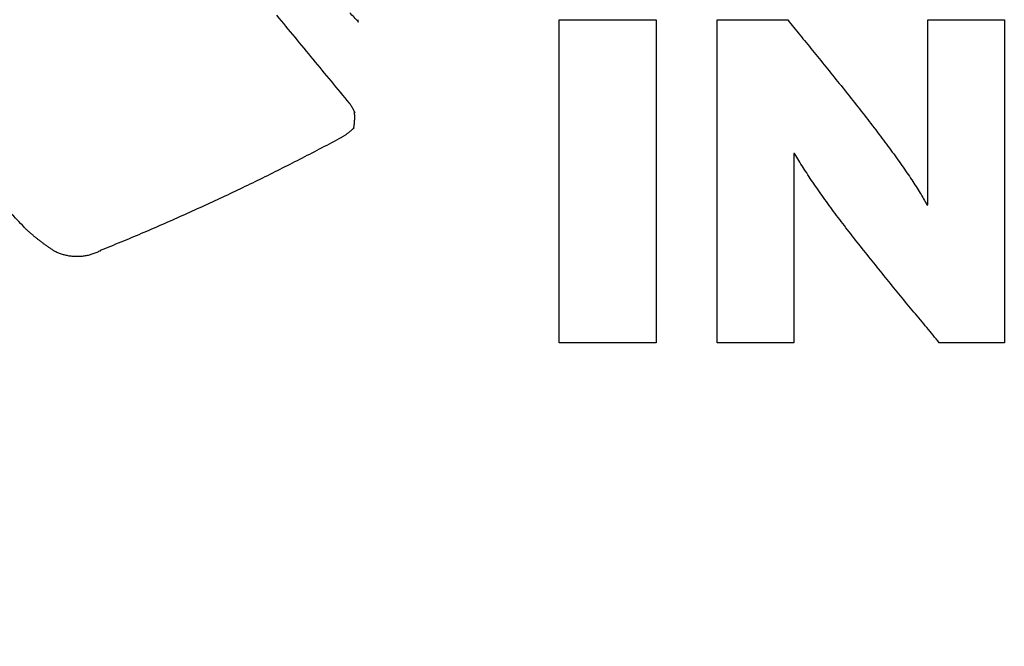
# Model space of a CAD drawing. Header units: inches. Extents: x 0.2 to 16.8, y 0.1 to 10.8.
# Tile 26 of 46: x 3.7943 to 3.9501, y 7.2957 to 7.3948. Entities that reach past the tile are written whole.
import ezdxf

# ---------------------------------------------------------------- set-up
doc = ezdxf.new("R2010")
doc.units = ezdxf.units.IN
doc.header["$LTSCALE"] = 0.935
doc.header["$MEASUREMENT"] = 0
doc.layers.get('0').update_dxf_attribs({"linetype": 'CONTINUOUS'})
doc.layers.add('DATUMCURVES', color=7, linetype='CONTINUOUS')
doc.layers.add('DIMENSIONS', color=7, linetype='CONTINUOUS')
doc.styles.get("Standard").update_dxf_attribs({"font": 'txt', "width": 0.8})
doc.dimstyles.new('DIMSTYLE_2', dxfattribs={"dimtxt": 0.125, "dimasz": 0.18, "dimexe": 0.18, "dimexo": 0.0625, "dimgap": 0.09, "dimtad": 0, "dimtih": 1, "dimtoh": 1, "dimdec": 3, "dimzin": 4, "dimdsep": 46, "dimtxsty": 'STANDARD', "dimblk": '_FILLED', "dimblk1": '_FILLED', "dimblk2": '_FILLED', "dimcen": 0.09, "dimadec": 0, "dimazin": 0, "dimtp": 0.001, "dimtm": 0.001, "dimtfac": 1, "dimtdec": 3, "dimtofl": 0, "dimtmove": 0, "dimatfit": 3, "dimldrblk": '_FILLED', "dimfxl": 1, "dimtolj": 1, "dimtzin": 4, "dimarcsym": 0})

# ---------------------------------------------------------------- blocks, each defined once
blk = doc.blocks.new('*D3')
at = {"layer": 'DIMENSIONS', "color": 2, "linetype": 'CONTINUOUS'}
blk.add_line((3.83322, 6.60041), (2.98844, 6.60041), dxfattribs=at)
at = {"layer": 'DIMENSIONS', "color": 2, "linetype": 'CONTINUOUS', "width": 0.8}
for s, p in [('[', (2.22594, 6.53791)), (']', (2.82594, 6.53791)), ('1.048', (1.60094, 6.53791)), ('26.62', (2.32594, 6.53791)), ('-', (1.50094, 6.53791))]:
    blk.add_text(s, height=0.125, dxfattribs=at).set_placement(p)
blk = doc.blocks.new('_FILLED')
at = {"color": 0, "linetype": 'BYBLOCK'}
blk.add_solid([(0, 0), (-1, 0.17361), (-1, -0.17361)], dxfattribs=at)
blk = doc.blocks.new('*D4')
at = {"layer": 'DIMENSIONS', "color": 2, "linetype": 'CONTINUOUS'}
blk.add_line((3.83322, 4.10041), (2.98844, 4.10041), dxfattribs=at)
at = {"layer": 'DIMENSIONS', "color": 2, "linetype": 'CONTINUOUS', "width": 0.8}
for s, p in [('[', (2.22594, 4.03791)), (']', (2.82594, 4.03791)), ('3.548', (1.60094, 4.03791)), ('90.12', (2.32594, 4.03791)), ('-', (1.50094, 4.03791))]:
    blk.add_text(s, height=0.125, dxfattribs=at).set_placement(p)

msp = doc.modelspace()

# ---------------------------------------------------------------- linework, layer by layer
at = {"layer": 'DATUMCURVES', "color": 40, "linetype": 'CONTINUOUS'}
for points in [[(3.84787, 7.39447, -0.2495), (3.84742, 7.39494, -0.2495), (3.84697, 7.39541, -0.2495), (3.84652, 7.39588, -0.2495)], [(3.83492, 7.39549, -0.2495), (3.83588, 7.39433, -0.2495), (3.83684, 7.39317, -0.2495), (3.8378, 7.39201, -0.2495)], [(3.84775, 7.39484, -0.2495), (3.84776, 7.39471, -0.2495), (3.84776, 7.39459, -0.2495), (3.84777, 7.39446, -0.2495)], [(3.84777, 7.39446, -0.2495), (3.8478, 7.39446, -0.2495), (3.84784, 7.39447, -0.2495), (3.84787, 7.39447, -0.2495)], [(3.87963, 7.34371, -0.2495), (3.87963, 7.36072, -0.2495), (3.87963, 7.37774, -0.2495), (3.87963, 7.39475, -0.2495)], [(3.87963, 7.39475, -0.2495), (3.88475, 7.39475, -0.2495), (3.88988, 7.39475, -0.2495), (3.89501, 7.39475, -0.2495)], [(3.89501, 7.39475, -0.2495), (3.89501, 7.37774, -0.2495), (3.89501, 7.36072, -0.2495), (3.89501, 7.34371, -0.2495)], [(3.90465, 7.34371, -0.2495), (3.90465, 7.36072, -0.2495), (3.90465, 7.37774, -0.2495), (3.90465, 7.39475, -0.2495)], [(3.90465, 7.39475, -0.2495), (3.90837, 7.39475, -0.2495), (3.91208, 7.39475, -0.2495), (3.9158, 7.39475, -0.2495)], [(3.9158, 7.39475, -0.2495), (3.91644, 7.39397, -0.2495), (3.91707, 7.39319, -0.2495), (3.91771, 7.39241, -0.2495)], [(3.93798, 7.36552, -0.2495), (3.93798, 7.37526, -0.2495), (3.93798, 7.38501, -0.2495), (3.93798, 7.39475, -0.2495)], [(3.93798, 7.39475, -0.2495), (3.94201, 7.39475, -0.2495), (3.94604, 7.39475, -0.2495), (3.95008, 7.39475, -0.2495)], [(3.95008, 7.39475, -0.2495), (3.95008, 7.37774, -0.2495), (3.95008, 7.36072, -0.2495), (3.95008, 7.34371, -0.2495)], [(3.8378, 7.39201, -0.2495), (3.83876, 7.39085, -0.2495), (3.83972, 7.38969, -0.2495), (3.84067, 7.38853, -0.2495)], [(3.91771, 7.39241, -0.2495), (3.91839, 7.39158, -0.2495), (3.91906, 7.39076, -0.2495), (3.91974, 7.38993, -0.2495)], [(3.91974, 7.38993, -0.2495), (3.92044, 7.38907, -0.2495), (3.92114, 7.38821, -0.2495), (3.92184, 7.38735, -0.2495)], [(3.84067, 7.38853, -0.2495), (3.84163, 7.38737, -0.2495), (3.84259, 7.38621, -0.2495), (3.84355, 7.38505, -0.2495)], [(3.92184, 7.38735, -0.2495), (3.92255, 7.38647, -0.2495), (3.92326, 7.38558, -0.2495), (3.92397, 7.3847, -0.2495)], [(3.84355, 7.38505, -0.2495), (3.84451, 7.38389, -0.2495), (3.84547, 7.38274, -0.2495), (3.84642, 7.38158, -0.2495)], [(3.92397, 7.3847, -0.2495), (3.92469, 7.38381, -0.2495), (3.9254, 7.38291, -0.2495), (3.92611, 7.38202, -0.2495)], [(3.92611, 7.38202, -0.2495), (3.92681, 7.38113, -0.2495), (3.92751, 7.38023, -0.2495), (3.92821, 7.37934, -0.2495)], [(3.84642, 7.38158, -0.2495), (3.84644, 7.38158, -0.2495), (3.84645, 7.38158, -0.2495), (3.84646, 7.38158, -0.2495)], [(3.84646, 7.38158, -0.2495), (3.84649, 7.38154, -0.2495), (3.84652, 7.3815, -0.2495), (3.84655, 7.38146, -0.2495)], [(3.84655, 7.38146, -0.2495), (3.84657, 7.38142, -0.2495), (3.8466, 7.38138, -0.2495), (3.84662, 7.38134, -0.2495)], [(3.84662, 7.38134, -0.2495), (3.84665, 7.3813, -0.2495), (3.84668, 7.38126, -0.2495), (3.8467, 7.38122, -0.2495)], [(3.8467, 7.38122, -0.2495), (3.84673, 7.38118, -0.2495), (3.84675, 7.38113, -0.2495), (3.84677, 7.38109, -0.2495)], [(3.84677, 7.38109, -0.2495), (3.8468, 7.38105, -0.2495), (3.84682, 7.38101, -0.2495), (3.84685, 7.38097, -0.2495)], [(3.84685, 7.38097, -0.2495), (3.84687, 7.38093, -0.2495), (3.8469, 7.38089, -0.2495), (3.84692, 7.38085, -0.2495)], [(3.84692, 7.38085, -0.2495), (3.84694, 7.38081, -0.2495), (3.84696, 7.38076, -0.2495), (3.84699, 7.38072, -0.2495)], [(3.84699, 7.38072, -0.2495), (3.84701, 7.38068, -0.2495), (3.84703, 7.38064, -0.2495), (3.84705, 7.3806, -0.2495)], [(3.84705, 7.3806, -0.2495), (3.84708, 7.38056, -0.2495), (3.8471, 7.38051, -0.2495), (3.84712, 7.38047, -0.2495)], [(3.84712, 7.38047, -0.2495), (3.84714, 7.38043, -0.2495), (3.84716, 7.38038, -0.2495), (3.84718, 7.38034, -0.2495)], [(3.84718, 7.38034, -0.2495), (3.84721, 7.3803, -0.2495), (3.84723, 7.38025, -0.2495), (3.84725, 7.38021, -0.2495)], [(3.84731, 7.38009, -0.2495), (3.84727, 7.38011, -0.2495), (3.84724, 7.38013, -0.2495), (3.84721, 7.38015, -0.2495)], [(3.84721, 7.38015, -0.2495), (3.84721, 7.38013, -0.2495), (3.84721, 7.3801, -0.2495), (3.84721, 7.38008, -0.2495)], [(3.84721, 7.38008, -0.2495), (3.84722, 7.38006, -0.2495), (3.84722, 7.38003, -0.2495), (3.84722, 7.38001, -0.2495)], [(3.84725, 7.38021, -0.2495), (3.84727, 7.38017, -0.2495), (3.84729, 7.38013, -0.2495), (3.84731, 7.38009, -0.2495)], [(3.84722, 7.37864, -0.2495), (3.84721, 7.37859, -0.2495), (3.84721, 7.37855, -0.2495), (3.84721, 7.3785, -0.2495)], [(3.84722, 7.38001, -0.2495), (3.84722, 7.37999, -0.2495), (3.84722, 7.37996, -0.2495), (3.84722, 7.37994, -0.2495)], [(3.84722, 7.37994, -0.2495), (3.84722, 7.37992, -0.2495), (3.84722, 7.37989, -0.2495), (3.84722, 7.37987, -0.2495)], [(3.84722, 7.37987, -0.2495), (3.84723, 7.37985, -0.2495), (3.84723, 7.37982, -0.2495), (3.84723, 7.3798, -0.2495)], [(3.84723, 7.37891, -0.2495), (3.84723, 7.37887, -0.2495), (3.84723, 7.37882, -0.2495), (3.84722, 7.37878, -0.2495)], [(3.84722, 7.37878, -0.2495), (3.84722, 7.37873, -0.2495), (3.84722, 7.37869, -0.2495), (3.84722, 7.37864, -0.2495)], [(3.84723, 7.3798, -0.2495), (3.84723, 7.37978, -0.2495), (3.84723, 7.37976, -0.2495), (3.84723, 7.37974, -0.2495)], [(3.84723, 7.37974, -0.2495), (3.84723, 7.37972, -0.2495), (3.84723, 7.37969, -0.2495), (3.84723, 7.37967, -0.2495)], [(3.84723, 7.37967, -0.2495), (3.84723, 7.37965, -0.2495), (3.84723, 7.37962, -0.2495), (3.84723, 7.3796, -0.2495)], [(3.84723, 7.3796, -0.2495), (3.84724, 7.37958, -0.2495), (3.84724, 7.37955, -0.2495), (3.84724, 7.37953, -0.2495)], [(3.84724, 7.37919, -0.2495), (3.84724, 7.37914, -0.2495), (3.84724, 7.3791, -0.2495), (3.84723, 7.37905, -0.2495)], [(3.84723, 7.37905, -0.2495), (3.84723, 7.379, -0.2495), (3.84723, 7.37896, -0.2495), (3.84723, 7.37891, -0.2495)], [(3.84724, 7.37953, -0.2495), (3.84724, 7.37951, -0.2495), (3.84724, 7.37948, -0.2495), (3.84724, 7.37946, -0.2495)], [(3.84724, 7.37946, -0.2495), (3.84724, 7.37944, -0.2495), (3.84724, 7.37941, -0.2495), (3.84724, 7.37939, -0.2495)], [(3.84724, 7.37939, -0.2495), (3.84724, 7.37937, -0.2495), (3.84724, 7.37935, -0.2495), (3.84724, 7.37933, -0.2495)], [(3.84724, 7.37933, -0.2495), (3.84724, 7.37928, -0.2495), (3.84724, 7.37924, -0.2495), (3.84724, 7.37919, -0.2495)], [(3.92821, 7.37934, -0.2495), (3.92888, 7.37846, -0.2495), (3.92955, 7.37759, -0.2495), (3.93023, 7.37671, -0.2495)], [(3.84638, 7.37698, -0.2495), (3.84632, 7.37694, -0.2495), (3.84627, 7.37689, -0.2495), (3.84621, 7.37685, -0.2495)], [(3.84654, 7.37711, -0.2495), (3.84649, 7.37707, -0.2495), (3.84643, 7.37702, -0.2495), (3.84638, 7.37698, -0.2495)], [(3.8467, 7.37724, -0.2495), (3.84665, 7.3772, -0.2495), (3.84659, 7.37715, -0.2495), (3.84654, 7.37711, -0.2495)], [(3.84685, 7.37738, -0.2495), (3.8468, 7.37733, -0.2495), (3.84675, 7.37729, -0.2495), (3.8467, 7.37724, -0.2495)], [(3.84701, 7.37752, -0.2495), (3.84696, 7.37747, -0.2495), (3.84691, 7.37743, -0.2495), (3.84685, 7.37738, -0.2495)], [(3.84716, 7.37766, -0.2495), (3.84711, 7.37761, -0.2495), (3.84706, 7.37757, -0.2495), (3.84701, 7.37752, -0.2495)], [(3.84712, 7.37782, -0.2495), (3.84712, 7.37777, -0.2495), (3.84711, 7.37773, -0.2495), (3.8471, 7.37768, -0.2495)], [(3.8471, 7.37768, -0.2495), (3.84712, 7.37767, -0.2495), (3.84714, 7.37767, -0.2495), (3.84716, 7.37766, -0.2495)], [(3.84715, 7.37796, -0.2495), (3.84714, 7.37791, -0.2495), (3.84713, 7.37787, -0.2495), (3.84712, 7.37782, -0.2495)], [(3.84716, 7.37809, -0.2495), (3.84716, 7.37805, -0.2495), (3.84715, 7.378, -0.2495), (3.84715, 7.37796, -0.2495)], [(3.84718, 7.37823, -0.2495), (3.84717, 7.37818, -0.2495), (3.84717, 7.37814, -0.2495), (3.84716, 7.37809, -0.2495)], [(3.84719, 7.37837, -0.2495), (3.84719, 7.37832, -0.2495), (3.84718, 7.37828, -0.2495), (3.84718, 7.37823, -0.2495)], [(3.84721, 7.3785, -0.2495), (3.8472, 7.37846, -0.2495), (3.8472, 7.37841, -0.2495), (3.84719, 7.37837, -0.2495)], [(3.84518, 7.37616, -0.2495), (3.84415, 7.37561, -0.2495), (3.84311, 7.37506, -0.2495), (3.84208, 7.37451, -0.2495)], [(3.84535, 7.37628, -0.2495), (3.8453, 7.37625, -0.2495), (3.84524, 7.37621, -0.2495), (3.84518, 7.37618, -0.2495)], [(3.84518, 7.37618, -0.2495), (3.84518, 7.37617, -0.2495), (3.84518, 7.37617, -0.2495), (3.84518, 7.37616, -0.2495)], [(3.84553, 7.37639, -0.2495), (3.84547, 7.37635, -0.2495), (3.84541, 7.37632, -0.2495), (3.84535, 7.37628, -0.2495)], [(3.84571, 7.3765, -0.2495), (3.84565, 7.37646, -0.2495), (3.84559, 7.37643, -0.2495), (3.84553, 7.37639, -0.2495)], [(3.84588, 7.37661, -0.2495), (3.84582, 7.37657, -0.2495), (3.84576, 7.37654, -0.2495), (3.84571, 7.3765, -0.2495)], [(3.84605, 7.37673, -0.2495), (3.84599, 7.37669, -0.2495), (3.84594, 7.37665, -0.2495), (3.84588, 7.37661, -0.2495)], [(3.84621, 7.37685, -0.2495), (3.84616, 7.37681, -0.2495), (3.8461, 7.37677, -0.2495), (3.84605, 7.37673, -0.2495)], [(3.93023, 7.37671, -0.2495), (3.93086, 7.37586, -0.2495), (3.9315, 7.37502, -0.2495), (3.93213, 7.37417, -0.2495)], [(3.84208, 7.37451, -0.2495), (3.84104, 7.37397, -0.2495), (3.84, 7.37343, -0.2495), (3.83896, 7.37289, -0.2495)], [(3.93213, 7.37417, -0.2495), (3.93272, 7.37336, -0.2495), (3.9333, 7.37255, -0.2495), (3.93388, 7.37174, -0.2495)], [(3.83896, 7.37289, -0.2495), (3.83792, 7.37236, -0.2495), (3.83687, 7.37183, -0.2495), (3.83583, 7.3713, -0.2495)], [(3.9169, 7.37361, -0.2495), (3.91685, 7.37361, -0.2495), (3.9168, 7.37361, -0.2495), (3.91675, 7.37361, -0.2495)], [(3.91675, 7.37361, -0.2495), (3.91675, 7.36364, -0.2495), (3.91675, 7.35368, -0.2495), (3.91675, 7.34371, -0.2495)], [(3.91823, 7.37142, -0.2495), (3.91779, 7.37215, -0.2495), (3.91734, 7.37288, -0.2495), (3.9169, 7.37361, -0.2495)], [(3.83583, 7.3713, -0.2495), (3.83478, 7.37078, -0.2495), (3.83373, 7.37025, -0.2495), (3.83268, 7.36973, -0.2495)], [(3.91976, 7.3691, -0.2495), (3.91925, 7.36987, -0.2495), (3.91874, 7.37065, -0.2495), (3.91823, 7.37142, -0.2495)], [(3.93388, 7.37174, -0.2495), (3.9344, 7.37098, -0.2495), (3.93492, 7.37022, -0.2495), (3.93544, 7.36946, -0.2495)], [(3.83268, 7.36973, -0.2495), (3.83163, 7.36922, -0.2495), (3.83057, 7.36871, -0.2495), (3.82952, 7.3682, -0.2495)], [(3.93544, 7.36946, -0.2495), (3.93588, 7.36877, -0.2495), (3.93633, 7.36807, -0.2495), (3.93677, 7.36738, -0.2495)], [(3.82952, 7.3682, -0.2495), (3.82846, 7.3677, -0.2495), (3.8274, 7.36719, -0.2495), (3.82634, 7.36669, -0.2495)], [(3.92146, 7.36667, -0.2495), (3.92089, 7.36748, -0.2495), (3.92033, 7.36829, -0.2495), (3.91976, 7.3691, -0.2495)], [(3.82634, 7.36669, -0.2495), (3.82528, 7.3662, -0.2495), (3.82422, 7.36571, -0.2495), (3.82316, 7.36522, -0.2495)], [(3.9233, 7.36416, -0.2495), (3.92269, 7.365, -0.2495), (3.92208, 7.36583, -0.2495), (3.92146, 7.36667, -0.2495)], [(3.93677, 7.36738, -0.2495), (3.93712, 7.36676, -0.2495), (3.93747, 7.36614, -0.2495), (3.93783, 7.36552, -0.2495)], [(3.82316, 7.36522, -0.2495), (3.82209, 7.36474, -0.2495), (3.82102, 7.36425, -0.2495), (3.81996, 7.36377, -0.2495)], [(3.93783, 7.36552, -0.2495), (3.93788, 7.36552, -0.2495), (3.93793, 7.36552, -0.2495), (3.93798, 7.36552, -0.2495)], [(3.79498, 7.36199, -0.2495), (3.79425, 7.36276, -0.2495), (3.79351, 7.36352, -0.2495), (3.79278, 7.36429, -0.2495)], [(3.81996, 7.36377, -0.2495), (3.81888, 7.3633, -0.2495), (3.81781, 7.36282, -0.2495), (3.81674, 7.36235, -0.2495)], [(3.92526, 7.36158, -0.2495), (3.92461, 7.36244, -0.2495), (3.92396, 7.3633, -0.2495), (3.9233, 7.36416, -0.2495)], [(3.79498, 7.36194, -0.2495), (3.79498, 7.36196, -0.2495), (3.79498, 7.36197, -0.2495), (3.79498, 7.36199, -0.2495)], [(3.79535, 7.3616, -0.2495), (3.79523, 7.36171, -0.2495), (3.7951, 7.36183, -0.2495), (3.79498, 7.36194, -0.2495)], [(3.79572, 7.36127, -0.2495), (3.7956, 7.36138, -0.2495), (3.79547, 7.36149, -0.2495), (3.79535, 7.3616, -0.2495)], [(3.81674, 7.36235, -0.2495), (3.81567, 7.36189, -0.2495), (3.81459, 7.36142, -0.2495), (3.81351, 7.36096, -0.2495)], [(3.92731, 7.35896, -0.2495), (3.92663, 7.35983, -0.2495), (3.92594, 7.36071, -0.2495), (3.92526, 7.36158, -0.2495)], [(3.7961, 7.36094, -0.2495), (3.79598, 7.36105, -0.2495), (3.79585, 7.36116, -0.2495), (3.79572, 7.36127, -0.2495)], [(3.79649, 7.36061, -0.2495), (3.79636, 7.36072, -0.2495), (3.79623, 7.36083, -0.2495), (3.7961, 7.36094, -0.2495)], [(3.79688, 7.36029, -0.2495), (3.79675, 7.3604, -0.2495), (3.79662, 7.3605, -0.2495), (3.79649, 7.36061, -0.2495)], [(3.79727, 7.35998, -0.2495), (3.79714, 7.36008, -0.2495), (3.79701, 7.36019, -0.2495), (3.79688, 7.36029, -0.2495)], [(3.79767, 7.35967, -0.2495), (3.79754, 7.35977, -0.2495), (3.79741, 7.35988, -0.2495), (3.79727, 7.35998, -0.2495)], [(3.81351, 7.36096, -0.2495), (3.81244, 7.36051, -0.2495), (3.81136, 7.36005, -0.2495), (3.81028, 7.3596, -0.2495)], [(3.79807, 7.35937, -0.2495), (3.79794, 7.35947, -0.2495), (3.79781, 7.35957, -0.2495), (3.79767, 7.35967, -0.2495)], [(3.79848, 7.35908, -0.2495), (3.79835, 7.35918, -0.2495), (3.79821, 7.35927, -0.2495), (3.79807, 7.35937, -0.2495)], [(3.79889, 7.35879, -0.2495), (3.79876, 7.35889, -0.2495), (3.79862, 7.35898, -0.2495), (3.79848, 7.35908, -0.2495)], [(3.79931, 7.35851, -0.2495), (3.79917, 7.3586, -0.2495), (3.79903, 7.3587, -0.2495), (3.79889, 7.35879, -0.2495)], [(3.79973, 7.35823, -0.2495), (3.79959, 7.35832, -0.2495), (3.79945, 7.35842, -0.2495), (3.79931, 7.35851, -0.2495)], [(3.81028, 7.3596, -0.2495), (3.80919, 7.35916, -0.2495), (3.80811, 7.35871, -0.2495), (3.80702, 7.35827, -0.2495)], [(3.80702, 7.35827, -0.2495), (3.80703, 7.35825, -0.2495), (3.80704, 7.35824, -0.2495), (3.80704, 7.35822, -0.2495)], [(3.92941, 7.35633, -0.2495), (3.92871, 7.35721, -0.2495), (3.92801, 7.35808, -0.2495), (3.92731, 7.35896, -0.2495)], [(3.79974, 7.35819, -0.2495), (3.79974, 7.3582, -0.2495), (3.79973, 7.35822, -0.2495), (3.79973, 7.35823, -0.2495)], [(3.80002, 7.35806, -0.2495), (3.79993, 7.3581, -0.2495), (3.79983, 7.35815, -0.2495), (3.79974, 7.35819, -0.2495)], [(3.80031, 7.35793, -0.2495), (3.80021, 7.35797, -0.2495), (3.80012, 7.35802, -0.2495), (3.80002, 7.35806, -0.2495)], [(3.80059, 7.35782, -0.2495), (3.8005, 7.35786, -0.2495), (3.8004, 7.35789, -0.2495), (3.80031, 7.35793, -0.2495)], [(3.80089, 7.35772, -0.2495), (3.80079, 7.35775, -0.2495), (3.80069, 7.35779, -0.2495), (3.80059, 7.35782, -0.2495)], [(3.80119, 7.35762, -0.2495), (3.80109, 7.35765, -0.2495), (3.80099, 7.35769, -0.2495), (3.80089, 7.35772, -0.2495)], [(3.80149, 7.35755, -0.2495), (3.80139, 7.35757, -0.2495), (3.80129, 7.3576, -0.2495), (3.80119, 7.35762, -0.2495)], [(3.80179, 7.35748, -0.2495), (3.80169, 7.3575, -0.2495), (3.80159, 7.35753, -0.2495), (3.80149, 7.35755, -0.2495)], [(3.8021, 7.35742, -0.2495), (3.80199, 7.35744, -0.2495), (3.80189, 7.35746, -0.2495), (3.80179, 7.35748, -0.2495)], [(3.8024, 7.35738, -0.2495), (3.8023, 7.35739, -0.2495), (3.8022, 7.35741, -0.2495), (3.8021, 7.35742, -0.2495)], [(3.80271, 7.35735, -0.2495), (3.80261, 7.35736, -0.2495), (3.80251, 7.35737, -0.2495), (3.8024, 7.35738, -0.2495)], [(3.80303, 7.35733, -0.2495), (3.80292, 7.35734, -0.2495), (3.80282, 7.35734, -0.2495), (3.80271, 7.35735, -0.2495)], [(3.80334, 7.35733, -0.2495), (3.80324, 7.35733, -0.2495), (3.80313, 7.35733, -0.2495), (3.80303, 7.35733, -0.2495)], [(3.80366, 7.35733, -0.2495), (3.80356, 7.35733, -0.2495), (3.80345, 7.35733, -0.2495), (3.80334, 7.35733, -0.2495)], [(3.80399, 7.35735, -0.2495), (3.80388, 7.35734, -0.2495), (3.80377, 7.35734, -0.2495), (3.80366, 7.35733, -0.2495)], [(3.80431, 7.35738, -0.2495), (3.8042, 7.35737, -0.2495), (3.80409, 7.35736, -0.2495), (3.80399, 7.35735, -0.2495)], [(3.80462, 7.35743, -0.2495), (3.80452, 7.35741, -0.2495), (3.80441, 7.3574, -0.2495), (3.80431, 7.35738, -0.2495)], [(3.80494, 7.35749, -0.2495), (3.80484, 7.35747, -0.2495), (3.80473, 7.35745, -0.2495), (3.80462, 7.35743, -0.2495)], [(3.80525, 7.35756, -0.2495), (3.80515, 7.35754, -0.2495), (3.80505, 7.35751, -0.2495), (3.80494, 7.35749, -0.2495)], [(3.80556, 7.35765, -0.2495), (3.80546, 7.35762, -0.2495), (3.80536, 7.35759, -0.2495), (3.80525, 7.35756, -0.2495)], [(3.80587, 7.35774, -0.2495), (3.80577, 7.35771, -0.2495), (3.80567, 7.35768, -0.2495), (3.80556, 7.35765, -0.2495)], [(3.80617, 7.35785, -0.2495), (3.80607, 7.35781, -0.2495), (3.80597, 7.35778, -0.2495), (3.80587, 7.35774, -0.2495)], [(3.80647, 7.35797, -0.2495), (3.80637, 7.35793, -0.2495), (3.80627, 7.35789, -0.2495), (3.80617, 7.35785, -0.2495)], [(3.80677, 7.35811, -0.2495), (3.80667, 7.35806, -0.2495), (3.80657, 7.35802, -0.2495), (3.80647, 7.35797, -0.2495)], [(3.80706, 7.35825, -0.2495), (3.80696, 7.3582, -0.2495), (3.80686, 7.35816, -0.2495), (3.80677, 7.35811, -0.2495)], [(3.80704, 7.35822, -0.2495), (3.80705, 7.35823, -0.2495), (3.80705, 7.35824, -0.2495), (3.80706, 7.35825, -0.2495)], [(3.93154, 7.3537, -0.2495), (3.93083, 7.35458, -0.2495), (3.93012, 7.35545, -0.2495), (3.92941, 7.35633, -0.2495)], [(3.93367, 7.3511, -0.2495), (3.93296, 7.35197, -0.2495), (3.93225, 7.35283, -0.2495), (3.93154, 7.3537, -0.2495)], [(3.93578, 7.34856, -0.2495), (3.93508, 7.34941, -0.2495), (3.93438, 7.35025, -0.2495), (3.93367, 7.3511, -0.2495)], [(3.93783, 7.34609, -0.2495), (3.93715, 7.34691, -0.2495), (3.93646, 7.34774, -0.2495), (3.93578, 7.34856, -0.2495)], [(3.93979, 7.34371, -0.2495), (3.93914, 7.3445, -0.2495), (3.93848, 7.3453, -0.2495), (3.93783, 7.34609, -0.2495)], [(3.89501, 7.34371, -0.2495), (3.88988, 7.34371, -0.2495), (3.88475, 7.34371, -0.2495), (3.87963, 7.34371, -0.2495)], [(3.91675, 7.34371, -0.2495), (3.91272, 7.34371, -0.2495), (3.90869, 7.34371, -0.2495), (3.90465, 7.34371, -0.2495)], [(3.95008, 7.34371, -0.2495), (3.94665, 7.34371, -0.2495), (3.94322, 7.34371, -0.2495), (3.93979, 7.34371, -0.2495)]]:
    msp.add_open_spline(points, degree=3, dxfattribs=at)

# ---------------------------------------------------------------- dimensions: what is measured, and where the dimension line sits
at = {"layer": 'DIMENSIONS', "color": 2, "linetype": 'CONTINUOUS'}
for feature_location, picture, middle in [((3.83322, 6.60041), '*D3', (2.21344, 6.60041)), ((3.83322, 4.10041), '*D4', (2.21344, 4.10041))]:
    dim = msp.add_ordinate_dim(feature_location=feature_location, offset=(-0.84478, 0), dtype=0, origin=(3.72644, 7.64833), text='-<>', dimstyle='DIMSTYLE_2', dxfattribs=at)
    dim.commit()
    dim.dimension.update_dxf_attribs({"geometry": picture, "text_midpoint": middle})

doc.saveas('drawing.dxf')
